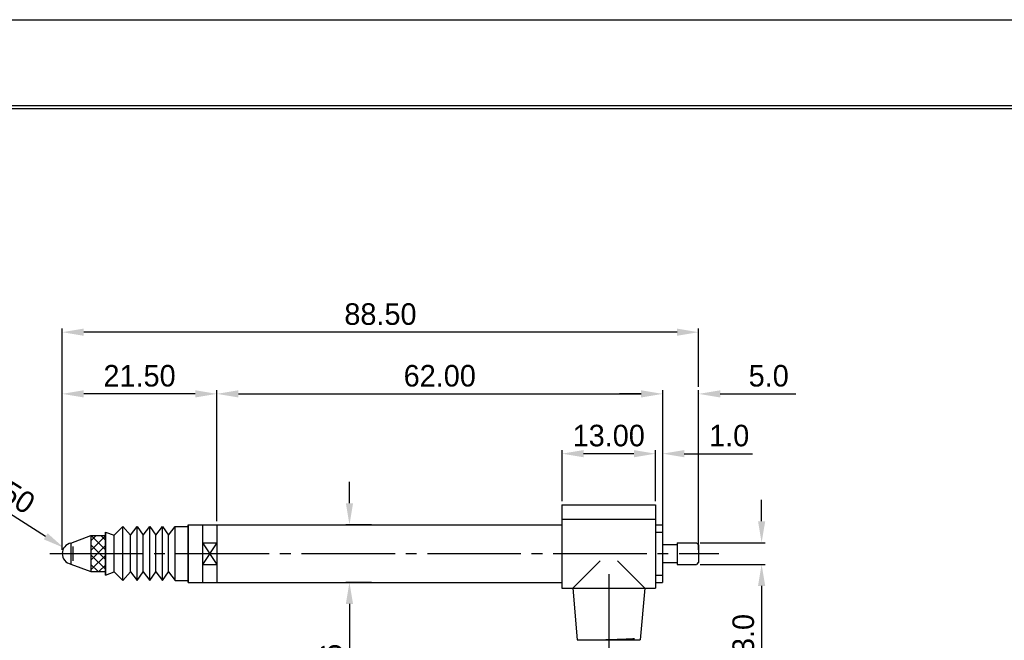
# Model space of a CAD drawing. Header units: millimetres. Extents: x -3 to 417, y 633 to 930.
# Tile 8 of 9: x 144 to 281, y 844 to 930. Entities that reach past the tile are written whole.
import ezdxf

# ---------------------------------------------------------------- set-up
doc = ezdxf.new("R2010")
doc.units = ezdxf.units.MM
doc.linetypes.add('CENTER', pattern=[17.5, 13, -1.5, 1.5, -1.5])
doc.layers.add('CEN', color=3, linetype='CENTER')
doc.dimstyles.get("Standard").update_dxf_attribs({"dimtxt": 3, "dimasz": 3, "dimexe": 0.5, "dimexo": 0.5, "dimgap": 1, "dimtad": 1, "dimzin": 4, "dimdsep": 46, "dimtxsty": 'Standard', "dimcen": 1, "dimclrd": 3, "dimclre": 3, "dimclrt": 3, "dimadec": 0, "dimazin": 0, "dimtp": 0.01, "dimtm": 0.01, "dimtfac": 1, "dimtofl": 0, "dimtmove": 0, "dimatfit": 0, "dimfxl": 0, "dimtolj": 1, "dimtzin": 4, "dimarcsym": 0})

# ---------------------------------------------------------------- blocks, each defined once
blk = doc.blocks.new('*D4')
at = {"color": 3, "lineweight": -2}
for p, q in [((189.48, 862.73), (189.48, 865.73)), ((192.54, 859.73), (188.98, 859.73)), ((192.54, 851.73), (188.98, 851.73)), ((189.48, 848.73), (189.48, 829.73))]:
    blk.add_line(p, q, dxfattribs=at)
at = {"color": 3}
for points in [[(188.98, 862.73), (189.98, 862.73), (189.48, 859.73)], [(188.98, 848.73), (189.98, 848.73), (189.48, 851.73)]]:
    blk.add_solid(points, dxfattribs=at)
at = {"layer": 'Defpoints', "color": 0}
for p in [(189.48, 859.73), (193.04, 859.73), (193.04, 851.73)]:
    blk.add_point(p, dxfattribs=at)
at = {"color": 3, "insert": (186.98, 837.73), "char_height": 3, "attachment_point": 5, "rotation": 90}
blk.add_mtext('\\A1;%%C8 h6', dxfattribs=at)
blk = doc.blocks.new('*D5')
at = {"color": 3, "lineweight": -2}
for p, q in [((149.54, 856.23), (149.54, 878.45)), ((168.04, 877.95), (152.54, 877.95)), ((171.04, 860.23), (171.04, 878.45))]:
    blk.add_line(p, q, dxfattribs=at)
at = {"color": 3}
for points in [[(152.54, 878.45), (152.54, 877.45), (149.54, 877.95)], [(168.04, 878.45), (168.04, 877.45), (171.04, 877.95)]]:
    blk.add_solid(points, dxfattribs=at)
at = {"layer": 'Defpoints', "color": 0}
for p in [(149.54, 877.95), (171.04, 859.73), (149.54, 855.73)]:
    blk.add_point(p, dxfattribs=at)
at = {"color": 3, "insert": (160.29, 880.45), "char_height": 3, "attachment_point": 5}
blk.add_mtext('\\A1;21.50', dxfattribs=at)
blk = doc.blocks.new('*D6')
at = {"color": 3, "lineweight": -2}
for p, q in [((171.04, 860.23), (171.04, 878.45)), ((174.04, 877.95), (230.04, 877.95)), ((233.04, 860.23), (233.04, 878.45))]:
    blk.add_line(p, q, dxfattribs=at)
at = {"color": 3}
for points in [[(174.04, 878.45), (174.04, 877.45), (171.04, 877.95)], [(230.04, 878.45), (230.04, 877.45), (233.04, 877.95)]]:
    blk.add_solid(points, dxfattribs=at)
at = {"layer": 'Defpoints', "color": 0}
for p in [(233.04, 877.95), (171.04, 859.73), (233.04, 859.73)]:
    blk.add_point(p, dxfattribs=at)
at = {"color": 3, "insert": (202.04, 880.45), "char_height": 3, "attachment_point": 5}
blk.add_mtext('\\A1;62.00', dxfattribs=at)
blk = doc.blocks.new('*D7')
at = {"color": 3, "lineweight": -2}
for p, q in [((147.23, 858.13), (134.13, 866.41)), ((151.04, 854.73), (151.04, 856.73)), ((150.04, 855.73), (152.04, 855.73))]:
    blk.add_line(p, q, dxfattribs=at)
at = {"color": 3}
blk.add_solid([(147.5, 858.55), (146.97, 857.71), (149.77, 856.53)], dxfattribs=at)
at = {"layer": 'Defpoints', "color": 0}
for p in [(149.77, 856.53), (151.04, 855.73)]:
    blk.add_point(p, dxfattribs=at)
at = {"color": 3, "insert": (140.75, 865.18), "char_height": 3, "attachment_point": 5, "rotation": 327.7296}
blk.add_mtext('\\A1;R1.50', dxfattribs=at)
blk = doc.blocks.new('*D8')
at = {"color": 3, "lineweight": -2}
for p, q in [((246.8, 860.23), (246.8, 863.23)), ((238.24, 857.23), (247.3, 857.23)), ((238.24, 854.23), (247.3, 854.23)), ((246.8, 851.23), (246.8, 837.73))]:
    blk.add_line(p, q, dxfattribs=at)
at = {"color": 3}
for points in [[(246.3, 860.23), (247.3, 860.23), (246.8, 857.23)], [(246.3, 851.23), (247.3, 851.23), (246.8, 854.23)]]:
    blk.add_solid(points, dxfattribs=at)
at = {"layer": 'Defpoints', "color": 0}
for p in [(237.74, 857.23), (246.8, 857.23), (237.74, 854.23)]:
    blk.add_point(p, dxfattribs=at)
at = {"color": 3, "insert": (244.3, 842.98), "char_height": 3, "attachment_point": 5, "rotation": 90}
blk.add_mtext('\\A1;%%C3.0', dxfattribs=at)
blk = doc.blocks.new('*D9')
at = {"color": 3, "lineweight": -2}
for p, q in [((229.04, 869.63), (226.04, 869.63)), ((232.04, 863.03), (232.04, 870.13)), ((233.04, 869.92), (233.04, 870.13)), ((236.04, 869.63), (245.54, 869.63))]:
    blk.add_line(p, q, dxfattribs=at)
at = {"color": 3}
for points in [[(229.04, 870.13), (229.04, 869.13), (232.04, 869.63)], [(236.04, 870.13), (236.04, 869.13), (233.04, 869.63)]]:
    blk.add_solid(points, dxfattribs=at)
at = {"layer": 'Defpoints', "color": 0}
for p in [(233.04, 869.63), (233.04, 869.42), (232.04, 862.53)]:
    blk.add_point(p, dxfattribs=at)
at = {"color": 3, "insert": (242.29, 872.13), "char_height": 3, "attachment_point": 5}
blk.add_mtext('\\A1;1.0', dxfattribs=at)
blk = doc.blocks.new('*D10')
at = {"color": 3, "lineweight": -2}
for p, q in [((219.04, 863.03), (219.04, 870.13)), ((229.04, 869.63), (222.04, 869.63)), ((232.04, 863.03), (232.04, 870.13))]:
    blk.add_line(p, q, dxfattribs=at)
at = {"color": 3}
for points in [[(222.04, 870.13), (222.04, 869.13), (219.04, 869.63)], [(229.04, 870.13), (229.04, 869.13), (232.04, 869.63)]]:
    blk.add_solid(points, dxfattribs=at)
at = {"layer": 'Defpoints', "color": 0}
for p in [(219.04, 869.63), (219.04, 862.53), (232.04, 862.53)]:
    blk.add_point(p, dxfattribs=at)
at = {"color": 3, "insert": (225.54, 872.13), "char_height": 3, "attachment_point": 5}
blk.add_mtext('\\A1;13.00', dxfattribs=at)
blk = doc.blocks.new('*D11')
at = {"color": 3, "lineweight": -2}
for p, q in [((230.04, 877.95), (227.04, 877.95)), ((233.04, 857.48), (233.04, 878.45)), ((238.04, 856.23), (238.04, 878.45)), ((241.04, 877.95), (251.54, 877.95))]:
    blk.add_line(p, q, dxfattribs=at)
at = {"color": 3}
for points in [[(230.04, 878.45), (230.04, 877.45), (233.04, 877.95)], [(241.04, 878.45), (241.04, 877.45), (238.04, 877.95)]]:
    blk.add_solid(points, dxfattribs=at)
at = {"layer": 'Defpoints', "color": 0}
for p in [(238.04, 877.95), (233.04, 856.98), (238.04, 855.73)]:
    blk.add_point(p, dxfattribs=at)
at = {"color": 3, "insert": (247.79, 880.45), "char_height": 3, "attachment_point": 5}
blk.add_mtext('\\A1;5.0', dxfattribs=at)
blk = doc.blocks.new('*D12')
at = {"color": 3, "lineweight": -2}
for p, q in [((149.54, 867.84), (149.54, 887.03)), ((235.04, 886.53), (152.54, 886.53)), ((238.04, 878.95), (238.04, 887.03))]:
    blk.add_line(p, q, dxfattribs=at)
at = {"color": 3}
for points in [[(152.54, 887.03), (152.54, 886.03), (149.54, 886.53)], [(235.04, 887.03), (235.04, 886.03), (238.04, 886.53)]]:
    blk.add_solid(points, dxfattribs=at)
at = {"layer": 'Defpoints', "color": 0}
for p in [(149.54, 886.53), (238.04, 878.45), (149.54, 867.34)]:
    blk.add_point(p, dxfattribs=at)
at = {"color": 3, "insert": (193.79, 889.03), "char_height": 3, "attachment_point": 5}
blk.add_mtext('\\A1;88.50', dxfattribs=at)

msp = doc.modelspace()

# ---------------------------------------------------------------- hatches: boundary and pattern name
h = msp.add_hatch()
h.set_pattern_fill('ANSI37', color=256, scale=0.3, style=0)
h.set_pattern_definition([(45, (-1, -6.89945), (-0.6735192, 0.6735192), []), (135, (-1, -6.89945), (-0.6735192, -0.6735192), [])])
h.paths.add_polyline_path([(155.537, 855.729), (155.537, 858.229), (153.537, 858.229), (153.537, 855.729)])
h.paths.add_polyline_path([(153.537, 855.729), (153.537, 853.229), (155.537, 853.229), (155.537, 855.729)])

# ---------------------------------------------------------------- linework, layer by layer
msp.add_line((-2.518, 930.007), (417.482, 930.007))
at = {"color": 7, "linetype": 'Continuous'}
for p, q in [((405.482, 918.007), (9.482, 918.007)), ((405.482, 917.607), (9.482, 917.607)), ((219.037, 862.529), (219.037, 850.929)), ((219.037, 862.529), (232.037, 862.529)), ((232.037, 862.529), (232.037, 850.929)), ((219.037, 860.529), (232.037, 860.529)), ((155.537, 852.728), (155.537, 858.73)), ((155.537, 858.73), (156.772, 858.28)), ((155.537, 858.729), (155.537, 852.729)), ((156.772, 858.28), (157.96, 859.481)), ((157.96, 851.978), (157.96, 859.481)), ((157.96, 859.481), (159.033, 858.28)), ((159.033, 858.28), (159.972, 859.481)), ((159.972, 851.978), (159.972, 859.481)), ((159.972, 859.481), (160.795, 858.28)), ((160.795, 858.28), (161.733, 859.481)), ((161.733, 851.978), (161.733, 859.481)), ((161.733, 859.481), (162.556, 858.28)), ((162.556, 858.28), (163.494, 859.481)), ((163.494, 851.978), (163.494, 859.481)), ((163.494, 859.481), (164.317, 858.28)), ((164.317, 858.28), (165.255, 859.481)), ((165.255, 851.978), (165.255, 859.481)), ((165.255, 859.481), (167.037, 859.481)), ((167.037, 851.728), (167.037, 859.731)), ((167.037, 859.729), (219.037, 859.729)), ((167.037, 859.729), (167.037, 851.729)), ((169.037, 859.729), (169.037, 851.729)), ((171.037, 859.729), (171.037, 851.729)), ((232.037, 859.729), (233.037, 859.729)), ((232.037, 858.729), (233.037, 858.729)), ((233.037, 859.729), (233.037, 851.729)), ((150.737, 857.199), (153.537, 858.229)), ((150.737, 857.199), (150.737, 854.259)), ((153.537, 858.229), (155.537, 858.229)), ((153.537, 858.229), (153.537, 853.229)), ((156.772, 853.178), (156.772, 858.28)), ((159.033, 853.178), (159.033, 858.28)), ((160.795, 853.178), (160.795, 858.28)), ((162.556, 853.178), (162.556, 858.28)), ((164.317, 853.178), (164.317, 858.28)), ((169.037, 857.229), (171.037, 854.229)), ((171.037, 857.229), (169.037, 854.229)), ((169.037, 857.229), (171.037, 857.229)), ((235.037, 857.229), (235.037, 854.229)), ((235.037, 857.229), (237.737, 857.229)), ((238.037, 856.929), (237.737, 857.229)), ((233.037, 856.979), (235.037, 856.979)), ((238.037, 856.929), (238.037, 854.529)), ((224.337, 854.729), (220.537, 850.929)), ((226.737, 854.729), (230.537, 850.929)), ((233.037, 854.479), (235.037, 854.479)), ((238.037, 854.529), (237.737, 854.229)), ((150.737, 854.259), (153.537, 853.229)), ((153.537, 853.229), (155.537, 853.229)), ((155.537, 852.728), (156.772, 853.178)), ((156.772, 853.178), (157.96, 851.978)), ((157.96, 851.978), (159.033, 853.178)), ((159.033, 853.178), (159.972, 851.978)), ((159.972, 851.978), (160.795, 853.178)), ((160.795, 853.178), (161.733, 851.978)), ((161.733, 851.978), (162.556, 853.178)), ((162.556, 853.178), (163.494, 851.978)), ((163.494, 851.978), (164.317, 853.178)), ((164.317, 853.178), (165.255, 851.978)), ((169.037, 854.229), (171.037, 854.229)), ((235.037, 854.229), (237.737, 854.229)), ((165.255, 851.978), (167.037, 851.978)), ((167.037, 851.729), (219.037, 851.729)), ((232.037, 852.729), (233.037, 852.729)), ((232.037, 851.729), (233.037, 851.729)), ((219.037, 850.929), (232.037, 850.929)), ((220.537, 850.929), (221.167, 843.729)), ((223.772, 850.929), (224.023, 850.929)), ((230.537, 850.929), (229.907, 843.729)), ((221.167, 843.729), (229.907, 843.729)), ((223.737, 843.729), (225.829, 843.729))]:
    msp.add_line(p, q, dxfattribs=at)
msp.add_arc((151.037, 855.729), 1.5, 101.53696, 258.46304, dxfattribs=at)
for points in [[(225.538, 843.72), (225.33, 843.714), (225.124, 843.708), (224.918, 843.701), (224.715, 843.695), (224.515, 843.689), (224.318, 843.683), (224.126, 843.676), (223.939, 843.67), (223.759, 843.664)], [(229.114, 843.872), (229.112, 843.871), (229.1, 843.869), (229.081, 843.867), (229.055, 843.863), (229.022, 843.86), (228.983, 843.856), (228.937, 843.852), (228.885, 843.848), (228.826, 843.844), (228.759, 843.839), (228.686, 843.835), (228.606, 843.83), (228.518, 843.826), (228.423, 843.821), (228.321, 843.816), (228.212, 843.811), (228.095, 843.806), (227.971, 843.801), (227.84, 843.796), (227.701, 843.79), (227.555, 843.785), (227.402, 843.779), (227.242, 843.774), (227.074, 843.768), (226.901, 843.763), (226.72, 843.757), (226.534, 843.751), (226.342, 843.745), (226.145, 843.739), (225.945, 843.733), (225.742, 843.726), (225.538, 843.72)]]:
    msp.add_spline(points, degree=3, dxfattribs=at)
at = {"layer": 'CEN'}
for p, q in [((147.82, 855.729), (240.833, 855.729)), ((225.537, 852.879), (225.537, 813.002))]:
    msp.add_line(p, q, dxfattribs=at)

# ---------------------------------------------------------------- dimensions: what is measured, and where the dimension line sits
for base, p1, p2, picture, middle in [((149.537, 886.527), (238.037, 878.449), (149.537, 867.339), '*D12', (193.787, 889.027)), ((149.537, 877.949), (171.037, 859.729), (149.537, 855.729), '*D5', (160.287, 880.449)), ((233.037, 877.949), (171.037, 859.729), (233.037, 859.729), '*D6', (202.037, 880.449)), ((219.037, 869.629), (232.037, 862.529), (219.037, 862.529), '*D10', (225.537, 872.129))]:
    dim = msp.add_linear_dim(base=base, p1=p1, p2=p2, dimstyle='Standard')
    dim.commit()
    dim.dimension.update_dxf_attribs({"geometry": picture, "text_midpoint": middle})
for base, p1, p2, text, picture, middle in [((238.037, 877.949), (233.037, 856.979), (238.037, 855.729), '5.0', '*D11', (247.787, 880.449)), ((233.037, 869.629), (232.037, 862.529), (233.037, 869.415), '1.0', '*D9', (242.287, 872.129))]:
    dim = msp.add_linear_dim(base=base, p1=p1, p2=p2, text=text, dimstyle='Standard')
    dim.commit()
    dim.dimension.update_dxf_attribs({"geometry": picture, "text_midpoint": middle})
dim = msp.add_radius_dim(center=(151.037, 855.729), mpoint=(149.769, 856.53), dimstyle='Standard')
dim.commit()
dim.dimension.update_dxf_attribs({"geometry": '*D7', "text_midpoint": (140.746, 865.184)})
for base, p1, p2, text, picture, middle in [((189.476, 859.729), (193.037, 851.729), (193.037, 859.729), '%%C8 h6', '*D4', (189.476, 837.729)), ((246.797, 857.229), (237.737, 854.229), (237.737, 857.229), '%%C3.0', '*D8', (246.797, 842.979))]:
    dim = msp.add_linear_dim(base=base, p1=p1, p2=p2, angle=90, text=text, dimstyle='Standard')
    dim.commit()
    dim.dimension.update_dxf_attribs({"geometry": picture, "text_midpoint": middle, "dimtype": 160})

doc.saveas('drawing.dxf')
